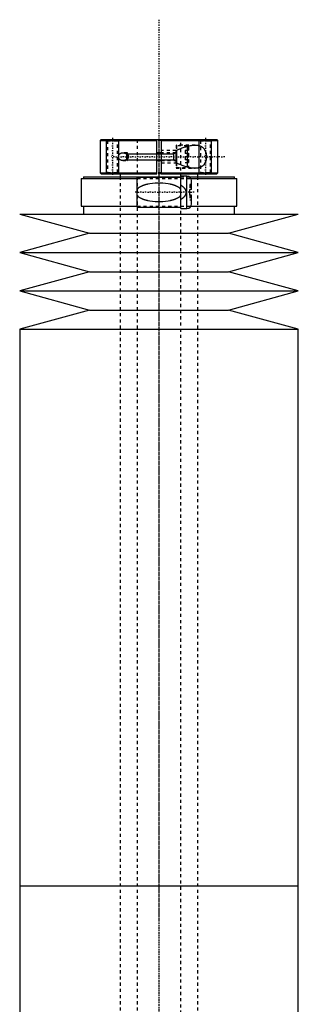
# Model space of a CAD drawing. Extents: x -120 to 120, y -136 to 715.
# Tile 11 of 11: x -45 to 45, y 398 to 715. Entities that reach past the tile are written whole.
import ezdxf

# ---------------------------------------------------------------- set-up
doc = ezdxf.new("R2010")
doc.units = 0
doc.linetypes.add('CENTER', pattern=[1.5, 0.45, -0.5, 0.05, -0.5])
doc.linetypes.add('DASHED', pattern=[2, 1, -1])
for name, color, linetype in [('AM_0', 7, 'CONTINUOUS'), ('AM_10', 7, 'CONTINUOUS'), ('AM_3', 7, 'DASHED'), ('AM_7', 7, 'CENTER')]:
    doc.layers.add(name, color=color, linetype=linetype)

msp = doc.modelspace()

# ---------------------------------------------------------------- linework, layer by layer
at = {"layer": 'AM_0', "color": 7, "linetype": 'CONTINUOUS'}
for p, q in [((-18.7, 676.5), (-19, 676.2)), ((-19, 676.2), (-19, 665.8)), ((-19, 676.2), (-0.75, 676.2)), ((-18.7, 676.5), (18.7, 676.5)), ((-0.75, 665.5), (-0.75, 676.5)), ((0.75, 676.5), (0.75, 665.5)), ((0.75, 676.2), (19, 676.2)), ((9.1, 674.35), (9.1, 667.65)), ((19, 676.2), (18.7, 676.5)), ((19, 665.8), (19, 676.2)), ((-10.5, 671.93), (-10.5, 670.07)), ((-10.22, 671.73), (-10.22, 670.27)), ((0.75, 672.25), (-0.75, 672.25)), ((5.5, 669.02), (5.5, 672.98)), ((5.6, 673.03), (5.6, 668.97)), ((-0.75, 669.75), (0.75, 669.75)), ((-25.15, 664), (-25.15, 655)), ((-25.15, 664), (-7, 664)), ((-24.35, 664.5), (-24.35, 664)), ((-24.35, 664.5), (7, 664.5)), ((-19, 665.8), (-18.7, 665.5)), ((-19, 665.8), (-0.75, 665.8)), ((-18.7, 665.5), (-0.75, 665.5)), ((-13, 665.5), (-13.01, 665.51)), ((-12.5, 665.5), (-12.5, 664.5)), ((7, 664.3), (-7, 664.3)), ((-7, 654.7), (-7, 664.3)), ((0.75, 665.8), (19, 665.8)), ((0.75, 665.5), (18.7, 665.5)), ((9, 664.75), (7, 664.75)), ((7, 654.25), (7, 664.75)), ((9, 654.25), (9, 664.75)), ((9.83, 664.5), (24.35, 664.5)), ((10.3, 664), (25.15, 664)), ((12.5, 664.5), (12.5, 665.5)), ((13.01, 665.51), (13, 665.5)), ((18.7, 665.5), (19, 665.8)), ((24.35, 664), (24.35, 664.5)), ((25.15, 655), (25.15, 664)), ((10.5, 660.4), (10.5, 663.25)), ((10.5, 660.4), (10, 660.4)), ((10, 658.6), (10, 660.4)), ((10.5, 658.6), (10, 658.6)), ((10.5, 655.75), (10.5, 658.6)), ((-25.15, 655), (-7, 655)), ((-24.35, 655), (-24.35, 652.5)), ((-7, 654.7), (7, 654.7)), ((10.3, 655), (25.15, 655)), ((24.35, 652.5), (24.35, 655)), ((-45, 652.5), (-22.5, 646.3)), ((-45, 652.5), (45, 652.5)), ((7, 654.25), (9, 654.25)), ((22.5, 646.3), (45, 652.5)), ((-22.5, 646.3), (-45, 640.1)), ((-22.5, 646.3), (22.5, 646.3)), ((45, 640.1), (22.5, 646.3)), ((-45, 640.1), (-22.5, 633.9)), ((-45, 640.1), (45, 640.1)), ((22.5, 633.9), (45, 640.1)), ((-22.5, 633.9), (-45, 627.7)), ((-22.5, 633.9), (22.5, 633.9)), ((45, 627.7), (22.5, 633.9)), ((-45, 627.7), (-22.5, 621.5)), ((-45, 627.7), (45, 627.7)), ((22.5, 621.5), (45, 627.7)), ((-22.5, 621.5), (-45, 615.3)), ((-22.5, 621.5), (22.5, 621.5)), ((45, 615.3), (22.5, 621.5)), ((-45, 615.3), (-45, 435.75)), ((-45, 615.3), (45, 615.3)), ((45, 435.75), (45, 615.3)), ((-45, 435.75), (-45, 256.2)), ((-45, 435.75), (45, 435.75)), ((-45, 435.75), (0, 435.75)), ((45, 256.2), (45, 435.75))]:
    msp.add_line(p, q, dxfattribs=at)
for points in [[(5.5, 672.98, 0), (5.67, 673.06, 0), (6.02, 673.22, 0), (6.37, 673.38, 0), (6.55, 673.45, 0), (6.72, 673.53, 0), (7.08, 673.67, 0), (7.43, 673.81, 0), (7.79, 673.94, 0), (8.14, 674.06, 0), (8.49, 674.17, 0), (8.67, 674.23, 0), (8.84, 674.28, 0), (9.19, 674.38, 0), (9.54, 674.47, 0), (9.88, 674.54, 0), (10.21, 674.61, 0), (10.55, 674.66, 0), (10.71, 674.69, 0), (10.87, 674.7, 0), (11.19, 674.73, 0), (11.51, 674.75, 0), (11.66, 674.75, 0)], [(11.66, 674.75, 0), (11.71, 674.75, 0), (11.81, 674.75, 0), (11.92, 674.74, 0), (11.97, 674.74, 0), (12.02, 674.74, 0), (12.12, 674.73, 0), (12.21, 674.72, 0), (12.31, 674.71, 0), (12.41, 674.7, 0), (12.5, 674.69, 0), (12.55, 674.68, 0), (12.6, 674.67, 0), (12.7, 674.65, 0), (12.79, 674.63, 0), (12.89, 674.6, 0), (12.98, 674.58, 0), (13.08, 674.55, 0), (13.13, 674.53, 0), (13.17, 674.51, 0), (13.27, 674.48, 0), (13.36, 674.44, 0), (13.41, 674.42, 0), (13.45, 674.4, 0), (13.54, 674.35, 0), (13.63, 674.31, 0), (13.68, 674.28, 0), (13.72, 674.26, 0), (13.81, 674.2, 0), (13.89, 674.15, 0), (13.98, 674.09, 0), (14.06, 674.02, 0), (14.14, 673.96, 0), (14.18, 673.92, 0), (14.22, 673.89, 0), (14.29, 673.81, 0), (14.36, 673.74, 0), (14.43, 673.66, 0), (14.5, 673.58, 0), (14.57, 673.5, 0), (14.6, 673.45, 0), (14.63, 673.41, 0), (14.69, 673.32, 0), (14.74, 673.23, 0), (14.8, 673.13, 0), (14.85, 673.03, 0), (14.9, 672.93, 0), (14.93, 672.88, 0), (14.95, 672.82, 0), (15, 672.71, 0), (15.04, 672.59, 0), (15.08, 672.48, 0), (15.12, 672.36, 0), (15.16, 672.23, 0), (15.17, 672.17, 0), (15.19, 672.11, 0), (15.22, 671.98, 0), (15.24, 671.85, 0), (15.26, 671.72, 0), (15.28, 671.59, 0), (15.29, 671.46, 0), (15.3, 671.39, 0), (15.3, 671.32, 0), (15.31, 671.19, 0), (15.31, 671.06, 0), (15.31, 671, 0), (15.31, 670.94, 0), (15.31, 670.81, 0), (15.3, 670.68, 0), (15.3, 670.61, 0), (15.29, 670.54, 0), (15.28, 670.41, 0), (15.26, 670.28, 0), (15.24, 670.15, 0), (15.22, 670.02, 0), (15.19, 669.89, 0), (15.17, 669.83, 0), (15.16, 669.77, 0), (15.12, 669.64, 0), (15.08, 669.52, 0), (15.04, 669.41, 0), (15, 669.29, 0), (14.95, 669.18, 0), (14.93, 669.12, 0), (14.9, 669.07, 0), (14.85, 668.97, 0), (14.8, 668.87, 0), (14.74, 668.77, 0), (14.69, 668.68, 0), (14.63, 668.59, 0), (14.6, 668.55, 0), (14.57, 668.5, 0), (14.5, 668.42, 0), (14.43, 668.34, 0), (14.36, 668.26, 0), (14.29, 668.19, 0), (14.22, 668.11, 0), (14.18, 668.08, 0), (14.14, 668.04, 0), (14.06, 667.98, 0), (13.98, 667.91, 0), (13.89, 667.85, 0), (13.81, 667.8, 0), (13.72, 667.74, 0), (13.68, 667.72, 0), (13.63, 667.69, 0), (13.54, 667.65, 0), (13.45, 667.6, 0), (13.41, 667.58, 0), (13.36, 667.56, 0), (13.27, 667.52, 0), (13.17, 667.49, 0), (13.13, 667.47, 0), (13.08, 667.45, 0), (12.98, 667.42, 0), (12.89, 667.4, 0), (12.79, 667.37, 0), (12.7, 667.35, 0), (12.6, 667.33, 0), (12.55, 667.32, 0), (12.5, 667.31, 0), (12.41, 667.3, 0), (12.31, 667.29, 0), (12.21, 667.28, 0), (12.12, 667.27, 0), (12.02, 667.26, 0), (11.97, 667.26, 0), (11.92, 667.26, 0), (11.81, 667.25, 0), (11.71, 667.25, 0), (11.66, 667.25, 0)], [(-11.66, 669.75, 0), (-11.68, 669.75, 0), (-11.72, 669.75, 0), (-11.75, 669.75, 0), (-11.77, 669.75, 0), (-11.79, 669.75, 0), (-11.82, 669.76, 0), (-11.86, 669.76, 0), (-11.9, 669.76, 0), (-11.93, 669.77, 0), (-11.97, 669.77, 0), (-11.99, 669.78, 0), (-12.01, 669.78, 0), (-12.04, 669.79, 0), (-12.08, 669.8, 0), (-12.12, 669.8, 0), (-12.15, 669.81, 0), (-12.19, 669.82, 0), (-12.21, 669.83, 0), (-12.22, 669.84, 0), (-12.26, 669.85, 0), (-12.3, 669.86, 0), (-12.31, 669.87, 0), (-12.33, 669.87, 0), (-12.36, 669.89, 0), (-12.4, 669.91, 0), (-12.42, 669.91, 0), (-12.43, 669.92, 0), (-12.47, 669.94, 0), (-12.5, 669.96, 0), (-12.53, 669.98, 0), (-12.56, 670, 0), (-12.59, 670.02, 0), (-12.61, 670.03, 0), (-12.62, 670.04, 0), (-12.65, 670.06, 0), (-12.68, 670.09, 0), (-12.71, 670.11, 0), (-12.74, 670.14, 0), (-12.77, 670.16, 0), (-12.78, 670.18, 0), (-12.79, 670.19, 0), (-12.82, 670.22, 0), (-12.85, 670.25, 0), (-12.87, 670.28, 0), (-12.89, 670.31, 0), (-12.92, 670.35, 0), (-12.93, 670.37, 0), (-12.94, 670.38, 0), (-12.96, 670.42, 0), (-12.98, 670.46, 0), (-13, 670.5, 0), (-13.02, 670.54, 0), (-13.04, 670.58, 0), (-13.04, 670.6, 0), (-13.05, 670.62, 0), (-13.06, 670.67, 0), (-13.08, 670.71, 0), (-13.09, 670.75, 0), (-13.1, 670.8, 0), (-13.1, 670.84, 0), (-13.1, 670.86, 0), (-13.11, 670.89, 0), (-13.11, 670.93, 0), (-13.11, 670.98, 0), (-13.11, 671, 0), (-13.11, 671.02, 0), (-13.11, 671.07, 0), (-13.11, 671.11, 0), (-13.1, 671.14, 0), (-13.1, 671.16, 0), (-13.1, 671.2, 0), (-13.09, 671.25, 0), (-13.08, 671.29, 0), (-13.06, 671.33, 0), (-13.05, 671.38, 0), (-13.04, 671.4, 0), (-13.04, 671.42, 0), (-13.02, 671.46, 0), (-13, 671.5, 0), (-12.98, 671.54, 0), (-12.96, 671.58, 0), (-12.94, 671.62, 0), (-12.93, 671.63, 0), (-12.92, 671.65, 0), (-12.89, 671.69, 0), (-12.87, 671.72, 0), (-12.85, 671.75, 0), (-12.82, 671.78, 0), (-12.79, 671.81, 0), (-12.78, 671.82, 0), (-12.77, 671.84, 0), (-12.74, 671.86, 0), (-12.71, 671.89, 0), (-12.68, 671.91, 0), (-12.65, 671.94, 0), (-12.62, 671.96, 0), (-12.61, 671.97, 0), (-12.59, 671.98, 0), (-12.56, 672, 0), (-12.53, 672.02, 0), (-12.5, 672.04, 0), (-12.47, 672.06, 0), (-12.43, 672.08, 0), (-12.42, 672.09, 0), (-12.4, 672.09, 0), (-12.36, 672.11, 0), (-12.33, 672.13, 0), (-12.31, 672.13, 0), (-12.3, 672.14, 0), (-12.26, 672.15, 0), (-12.22, 672.16, 0), (-12.21, 672.17, 0), (-12.19, 672.18, 0), (-12.15, 672.19, 0), (-12.12, 672.2, 0), (-12.08, 672.2, 0), (-12.04, 672.21, 0), (-12.01, 672.22, 0), (-11.99, 672.22, 0), (-11.97, 672.23, 0), (-11.93, 672.23, 0), (-11.9, 672.24, 0), (-11.86, 672.24, 0), (-11.82, 672.24, 0), (-11.79, 672.25, 0), (-11.77, 672.25, 0), (-11.75, 672.25, 0), (-11.72, 672.25, 0), (-11.68, 672.25, 0), (-11.66, 672.25, 0)], [(-11.66, 672.25, 0), (-11.62, 672.25, 0), (-11.54, 672.25, 0), (-11.46, 672.24, 0), (-11.42, 672.24, 0), (-11.38, 672.23, 0), (-11.3, 672.22, 0), (-11.21, 672.2, 0), (-11.13, 672.18, 0), (-11.04, 672.16, 0), (-10.96, 672.14, 0), (-10.92, 672.12, 0), (-10.88, 672.11, 0), (-10.79, 672.08, 0), (-10.71, 672.04, 0), (-10.63, 672, 0), (-10.55, 671.96, 0), (-10.47, 671.91, 0), (-10.44, 671.89, 0), (-10.4, 671.87, 0), (-10.33, 671.81, 0), (-10.26, 671.76, 0), (-10.22, 671.73, 0)], [(-10.22, 671.73, 0), (-10.19, 671.7, 0), (-10.13, 671.63, 0), (-10.09, 671.59, 0), (-10.08, 671.58, 0), (-10.07, 671.57, 0), (-10.06, 671.56, 0), (-10.06, 671.56, 0), (-10.05, 671.55, 0), (-10.04, 671.53, 0), (-10.04, 671.53, 0), (-10.03, 671.52, 0), (-10.02, 671.51, 0), (-10.01, 671.5, 0), (-10.01, 671.49, 0), (-10, 671.48, 0), (-9.99, 671.47, 0), (-9.99, 671.46, 0), (-9.98, 671.44, 0), (-9.97, 671.43, 0), (-9.96, 671.42, 0), (-9.96, 671.41, 0), (-9.95, 671.4, 0), (-9.95, 671.39, 0), (-9.94, 671.37, 0), (-9.93, 671.36, 0), (-9.93, 671.34, 0), (-9.92, 671.33, 0), (-9.92, 671.32, 0), (-9.91, 671.32, 0), (-9.91, 671.3, 0), (-9.9, 671.29, 0), (-9.89, 671.27, 0), (-9.89, 671.26, 0), (-9.88, 671.24, 0), (-9.88, 671.23, 0), (-9.88, 671.23, 0), (-9.88, 671.21, 0), (-9.87, 671.2, 0), (-9.87, 671.18, 0), (-9.86, 671.17, 0), (-9.86, 671.15, 0), (-9.86, 671.14, 0), (-9.86, 671.13, 0), (-9.86, 671.12, 0), (-9.85, 671.1, 0), (-9.85, 671.09, 0), (-9.85, 671.07, 0), (-9.85, 671.06, 0), (-9.85, 671.05, 0), (-9.85, 671.04, 0), (-9.85, 671.02, 0), (-9.85, 671.01, 0), (-9.85, 671, 0), (-9.85, 670.99, 0), (-9.85, 670.98, 0), (-9.85, 670.96, 0), (-9.85, 670.95, 0), (-9.85, 670.94, 0), (-9.85, 670.93, 0), (-9.85, 670.91, 0), (-9.85, 670.9, 0), (-9.86, 670.88, 0), (-9.86, 670.87, 0), (-9.86, 670.86, 0), (-9.86, 670.85, 0), (-9.86, 670.83, 0), (-9.87, 670.82, 0), (-9.87, 670.8, 0), (-9.88, 670.79, 0), (-9.88, 670.77, 0), (-9.88, 670.77, 0), (-9.88, 670.76, 0), (-9.89, 670.74, 0), (-9.89, 670.73, 0), (-9.9, 670.71, 0), (-9.91, 670.7, 0), (-9.91, 670.68, 0), (-9.92, 670.68, 0), (-9.92, 670.67, 0), (-9.93, 670.66, 0), (-9.93, 670.64, 0), (-9.94, 670.63, 0), (-9.95, 670.61, 0), (-9.95, 670.6, 0), (-9.96, 670.59, 0), (-9.96, 670.58, 0), (-9.97, 670.57, 0), (-9.98, 670.56, 0), (-9.99, 670.54, 0), (-9.99, 670.53, 0), (-10, 670.52, 0), (-10.01, 670.51, 0), (-10.01, 670.5, 0), (-10.02, 670.49, 0), (-10.03, 670.48, 0), (-10.04, 670.47, 0), (-10.04, 670.47, 0), (-10.05, 670.45, 0), (-10.06, 670.44, 0), (-10.06, 670.44, 0), (-10.07, 670.43, 0), (-10.08, 670.42, 0), (-10.09, 670.41, 0), (-10.13, 670.37, 0), (-10.19, 670.3, 0), (-10.22, 670.27, 0)], [(-10.22, 670.27, 0), (-10.26, 670.24, 0), (-10.33, 670.19, 0), (-10.4, 670.13, 0), (-10.44, 670.11, 0), (-10.47, 670.09, 0), (-10.55, 670.04, 0), (-10.63, 670, 0), (-10.71, 669.96, 0), (-10.79, 669.92, 0), (-10.88, 669.89, 0), (-10.92, 669.88, 0), (-10.96, 669.86, 0), (-11.04, 669.84, 0), (-11.13, 669.82, 0), (-11.21, 669.8, 0), (-11.3, 669.78, 0), (-11.38, 669.77, 0), (-11.42, 669.76, 0), (-11.46, 669.76, 0), (-11.54, 669.75, 0), (-11.62, 669.75, 0), (-11.66, 669.75, 0)], [(11.66, 667.25, 0), (11.51, 667.25, 0), (11.19, 667.27, 0), (10.87, 667.3, 0), (10.71, 667.31, 0), (10.55, 667.34, 0), (10.21, 667.39, 0), (9.88, 667.46, 0), (9.54, 667.53, 0), (9.19, 667.62, 0), (8.84, 667.72, 0), (8.67, 667.77, 0), (8.49, 667.83, 0), (8.14, 667.94, 0), (7.79, 668.06, 0), (7.43, 668.19, 0), (7.08, 668.33, 0), (6.72, 668.47, 0), (6.55, 668.55, 0), (6.37, 668.62, 0), (6.02, 668.78, 0), (5.67, 668.94, 0), (5.5, 669.02, 0)]]:
    msp.add_polyline3d(points, dxfattribs=at)
for centre, start, end in [((9, 663.25), 0, 90), ((9, 655.75), 270, 0)]:
    msp.add_arc(centre, 1.5, start, end, dxfattribs=at)
at = {"layer": 'AM_10', "color": 7, "linetype": 'CONTINUOUS'}
for p, q in [((-17, 665.5), (-17, 676.5)), ((-13, 665.5), (-13, 676.5)), ((13, 665.5), (13, 676.5)), ((17, 665.5), (17, 676.5)), ((-10.5, 671.97), (4.65, 671.97)), ((5.5, 672.25), (4.65, 671.97)), ((4.65, 672.25), (4.65, 669.75)), ((-10.5, 670.03), (4.65, 670.03)), ((5.5, 669.75), (4.65, 670.03))]:
    msp.add_line(p, q, dxfattribs=at)
at = {"layer": 'AM_3', "color": 6, "linetype": 'DASHED'}
for p, q in [((-17, 676.5), (-16.62, 676.12)), ((-16.62, 676.12), (-16.62, 665.88)), ((-16.62, 676.12), (-13.38, 676.12)), ((-13.38, 676.12), (-13, 676.5)), ((-13.38, 665.88), (-13.38, 676.12)), ((-7, 676.5), (-7, -97.5)), ((0.75, 676.2), (-0.75, 676.2)), ((11.66, 674.75), (5.5, 674.75)), ((5.5, 674.75), (5.5, 672.98)), ((9.1, 674.5), (5.6, 674.5)), ((5.6, 674.5), (5.6, 673.03)), ((7, -97.5), (7, 676.5)), ((9.5, 674.1), (9.1, 674.5)), ((9.1, 674.5), (9.1, 674.35)), ((9.5, 674.1), (9.5, 667.9)), ((13, 676.5), (13.38, 676.12)), ((13.38, 676.12), (13.38, 665.88)), ((13.38, 676.12), (16.62, 676.12)), ((16.62, 676.12), (17, 676.5)), ((16.62, 665.88), (16.62, 676.12)), ((-10.22, 672.25), (-11.66, 672.25)), ((-10.22, 672.25), (-10.5, 671.97)), ((-10.5, 671.97), (-10.5, 671.93)), ((-10.22, 669.75), (-10.22, 672.25)), ((5.5, 673), (0.75, 673)), ((5.5, 672.25), (0.75, 672.25)), ((9.5, 673.02), (8.5, 673.02)), ((8.5, 673.02), (8.5, 668.98)), ((9.5, 672.01), (8.5, 672.01)), ((-11.66, 669.75), (-10.22, 669.75)), ((-10.5, 670.07), (-10.5, 670.03)), ((-10.5, 670.03), (-10.22, 669.75)), ((0.75, 669.75), (5.5, 669.75)), ((0.75, 669), (5.5, 669)), ((5.5, 669.02), (5.5, 667.25)), ((5.5, 667.25), (11.66, 667.25)), ((5.6, 668.97), (5.6, 667.5)), ((5.6, 667.5), (9.1, 667.5)), ((9.5, 669.99), (8.5, 669.99)), ((9.5, 668.98), (8.5, 668.98)), ((9.1, 667.5), (9.5, 667.9)), ((9.1, 667.65), (9.1, 667.5)), ((-16.62, 665.88), (-17, 665.5)), ((-16.62, 665.88), (-13.38, 665.88)), ((-13.01, 665.51), (-13.38, 665.88)), ((-12.5, 664.5), (-12.5, -56.5)), ((-7, 664), (10.3, 664)), ((0.75, 665.8), (-0.75, 665.8)), ((0.75, 665.5), (-0.75, 665.5)), ((7, 664.5), (9.83, 664.5)), ((12.5, -56.5), (12.5, 664.5)), ((13.38, 665.88), (13.01, 665.51)), ((13.38, 665.88), (16.62, 665.88)), ((17, 665.5), (16.62, 665.88)), ((10.5, 662), (10, 662)), ((10, 662), (10, 660.4)), ((10, 658.6), (10, 657)), ((-7, 655), (10.3, 655)), ((10.5, 657), (10, 657))]:
    msp.add_line(p, q, dxfattribs=at)
for points in [[(-7, 660.5, 0), (-6.96, 660.56, 0), (-6.87, 660.67, 0), (-6.77, 660.77, 0), (-6.72, 660.82, 0), (-6.68, 660.86, 0), (-6.58, 660.95, 0), (-6.47, 661.04, 0), (-6.37, 661.12, 0), (-6.26, 661.19, 0), (-6.15, 661.26, 0), (-6.1, 661.3, 0), (-6.04, 661.33, 0), (-5.93, 661.4, 0), (-5.81, 661.46, 0), (-5.69, 661.52, 0), (-5.57, 661.58, 0), (-5.45, 661.64, 0), (-5.39, 661.66, 0), (-5.33, 661.69, 0), (-5.2, 661.74, 0), (-5.08, 661.79, 0), (-5.02, 661.81, 0), (-4.95, 661.84, 0), (-4.82, 661.88, 0), (-4.69, 661.93, 0), (-4.63, 661.95, 0), (-4.56, 661.97, 0), (-4.43, 662.01, 0), (-4.3, 662.05, 0), (-4.16, 662.08, 0), (-4.02, 662.12, 0), (-3.89, 662.15, 0), (-3.82, 662.17, 0), (-3.75, 662.18, 0), (-3.61, 662.21, 0), (-3.47, 662.24, 0), (-2.98, 662.33, 0), (-2.12, 662.45, 0), (-1.26, 662.52, 0), (-0.42, 662.55, 0), (0, 662.56, 0), (0.42, 662.55, 0), (1.26, 662.52, 0), (2.12, 662.45, 0), (2.98, 662.33, 0), (3.47, 662.24, 0), (3.61, 662.21, 0), (3.75, 662.18, 0), (3.82, 662.17, 0), (3.89, 662.15, 0), (4.02, 662.12, 0), (4.16, 662.08, 0), (4.3, 662.05, 0), (4.43, 662.01, 0), (4.56, 661.97, 0), (4.63, 661.95, 0), (4.69, 661.93, 0), (4.82, 661.88, 0), (4.95, 661.84, 0), (5.02, 661.81, 0), (5.08, 661.79, 0), (5.2, 661.74, 0), (5.33, 661.69, 0), (5.39, 661.66, 0), (5.45, 661.64, 0), (5.57, 661.58, 0), (5.69, 661.52, 0), (5.81, 661.46, 0), (5.93, 661.4, 0), (6.04, 661.33, 0), (6.1, 661.3, 0), (6.15, 661.26, 0), (6.26, 661.19, 0), (6.37, 661.12, 0), (6.47, 661.04, 0), (6.58, 660.95, 0), (6.68, 660.86, 0), (6.72, 660.82, 0), (6.77, 660.77, 0), (6.87, 660.67, 0), (6.96, 660.56, 0), (7, 660.5, 0)], [(7, 661.85, 0), (7.15, 661.76, 0), (7.31, 661.66, 0), (7.36, 661.62, 0), (7.41, 661.59, 0), (7.43, 661.57, 0), (7.45, 661.56, 0), (7.5, 661.52, 0), (7.54, 661.49, 0), (7.59, 661.46, 0), (7.63, 661.42, 0), (7.68, 661.38, 0), (7.7, 661.37, 0), (7.72, 661.35, 0), (7.76, 661.31, 0), (7.8, 661.27, 0), (7.82, 661.26, 0), (7.84, 661.24, 0), (7.88, 661.2, 0), (7.92, 661.16, 0), (7.94, 661.14, 0), (7.96, 661.12, 0), (8, 661.08, 0), (8.04, 661.04, 0), (8.07, 661, 0), (8.11, 660.96, 0), (8.14, 660.92, 0), (8.16, 660.9, 0), (8.18, 660.88, 0), (8.21, 660.83, 0), (8.24, 660.79, 0), (8.27, 660.75, 0), (8.3, 660.7, 0), (8.33, 660.66, 0), (8.35, 660.63, 0), (8.36, 660.61, 0), (8.39, 660.56, 0), (8.42, 660.51, 0), (8.45, 660.46, 0), (8.47, 660.41, 0), (8.5, 660.36, 0), (8.51, 660.33, 0), (8.52, 660.3, 0), (8.54, 660.25, 0), (8.57, 660.2, 0), (8.58, 660.14, 0), (8.6, 660.09, 0), (8.62, 660.03, 0), (8.63, 660, 0), (8.63, 659.98, 0), (8.65, 659.92, 0), (8.66, 659.86, 0), (8.67, 659.81, 0), (8.68, 659.75, 0), (8.68, 659.69, 0), (8.69, 659.67, 0), (8.69, 659.64, 0), (8.69, 659.58, 0), (8.69, 659.53, 0), (8.69, 659.5, 0), (8.69, 659.47, 0), (8.69, 659.42, 0), (8.69, 659.36, 0), (8.69, 659.33, 0), (8.68, 659.31, 0), (8.68, 659.25, 0), (8.67, 659.19, 0), (8.66, 659.14, 0), (8.65, 659.08, 0), (8.63, 659.02, 0), (8.63, 659, 0), (8.62, 658.97, 0), (8.6, 658.91, 0), (8.58, 658.86, 0), (8.57, 658.8, 0), (8.54, 658.75, 0), (8.52, 658.7, 0), (8.51, 658.67, 0), (8.5, 658.64, 0), (8.47, 658.59, 0), (8.45, 658.54, 0), (8.42, 658.49, 0), (8.39, 658.44, 0), (8.36, 658.39, 0), (8.35, 658.37, 0), (8.33, 658.34, 0), (8.3, 658.3, 0), (8.27, 658.25, 0), (8.24, 658.21, 0), (8.21, 658.17, 0), (8.18, 658.12, 0), (8.16, 658.1, 0), (8.14, 658.08, 0), (8.11, 658.04, 0), (8.07, 658, 0), (8.04, 657.96, 0), (8, 657.92, 0), (7.96, 657.88, 0), (7.94, 657.86, 0), (7.92, 657.84, 0), (7.88, 657.8, 0), (7.84, 657.76, 0), (7.82, 657.74, 0), (7.8, 657.73, 0), (7.76, 657.69, 0), (7.72, 657.65, 0), (7.7, 657.63, 0), (7.68, 657.62, 0), (7.63, 657.58, 0), (7.59, 657.54, 0), (7.54, 657.51, 0), (7.5, 657.48, 0), (7.45, 657.44, 0), (7.43, 657.43, 0), (7.41, 657.41, 0), (7.36, 657.38, 0), (7.31, 657.34, 0), (7.15, 657.24, 0), (7, 657.15, 0)], [(7, 658.5, 0), (6.96, 658.44, 0), (6.87, 658.33, 0), (6.77, 658.23, 0), (6.72, 658.18, 0), (6.68, 658.14, 0), (6.58, 658.05, 0), (6.47, 657.96, 0), (6.37, 657.88, 0), (6.26, 657.81, 0), (6.15, 657.74, 0), (6.1, 657.7, 0), (6.04, 657.67, 0), (5.93, 657.6, 0), (5.81, 657.54, 0), (5.69, 657.48, 0), (5.57, 657.42, 0), (5.45, 657.36, 0), (5.39, 657.34, 0), (5.33, 657.31, 0), (5.2, 657.26, 0), (5.08, 657.21, 0), (5.02, 657.19, 0), (4.95, 657.16, 0), (4.82, 657.12, 0), (4.69, 657.07, 0), (4.63, 657.05, 0), (4.56, 657.03, 0), (4.43, 656.99, 0), (4.3, 656.95, 0), (4.16, 656.92, 0), (4.02, 656.88, 0), (3.89, 656.85, 0), (3.82, 656.83, 0), (3.75, 656.82, 0), (3.61, 656.79, 0), (3.47, 656.76, 0), (2.98, 656.67, 0), (2.12, 656.55, 0), (1.26, 656.48, 0), (0.42, 656.45, 0), (0, 656.44, 0), (-0.42, 656.45, 0), (-1.26, 656.48, 0), (-2.12, 656.55, 0), (-2.98, 656.67, 0), (-3.47, 656.76, 0), (-3.61, 656.79, 0), (-3.75, 656.82, 0), (-3.82, 656.83, 0), (-3.89, 656.85, 0), (-4.02, 656.88, 0), (-4.16, 656.92, 0), (-4.3, 656.95, 0), (-4.43, 656.99, 0), (-4.56, 657.03, 0), (-4.63, 657.05, 0), (-4.69, 657.07, 0), (-4.82, 657.12, 0), (-4.95, 657.16, 0), (-5.02, 657.19, 0), (-5.08, 657.21, 0), (-5.2, 657.26, 0), (-5.33, 657.31, 0), (-5.39, 657.34, 0), (-5.45, 657.36, 0), (-5.57, 657.42, 0), (-5.69, 657.48, 0), (-5.81, 657.54, 0), (-5.93, 657.6, 0), (-6.04, 657.67, 0), (-6.1, 657.7, 0), (-6.15, 657.74, 0), (-6.26, 657.81, 0), (-6.37, 657.88, 0), (-6.47, 657.96, 0), (-6.58, 658.05, 0), (-6.68, 658.14, 0), (-6.72, 658.18, 0), (-6.77, 658.23, 0), (-6.87, 658.33, 0), (-6.96, 658.44, 0), (-7, 658.5, 0)]]:
    msp.add_polyline3d(points, dxfattribs=at)
for centre, start, end in [((5.6, 674.4), 90, 180), ((5.6, 667.6), 180, 270)]:
    msp.add_arc(centre, 0.1, start, end, dxfattribs=at)
at = {"layer": 'AM_7', "color": 4, "linetype": 'CENTER'}
for p, q in [((0, 715.2), (0, -136.2)), ((-15, 677.05), (-15, 664.95)), ((15, 677.05), (15, 664.95)), ((0, 675.94), (0, 424.31)), ((21.25, 671), (-15.5, 671)), ((11.37, 659.5), (-7.88, 659.5)), ((0, 447.19), (0, 195.56))]:
    msp.add_line(p, q, dxfattribs=at)

doc.saveas('drawing.dxf')
